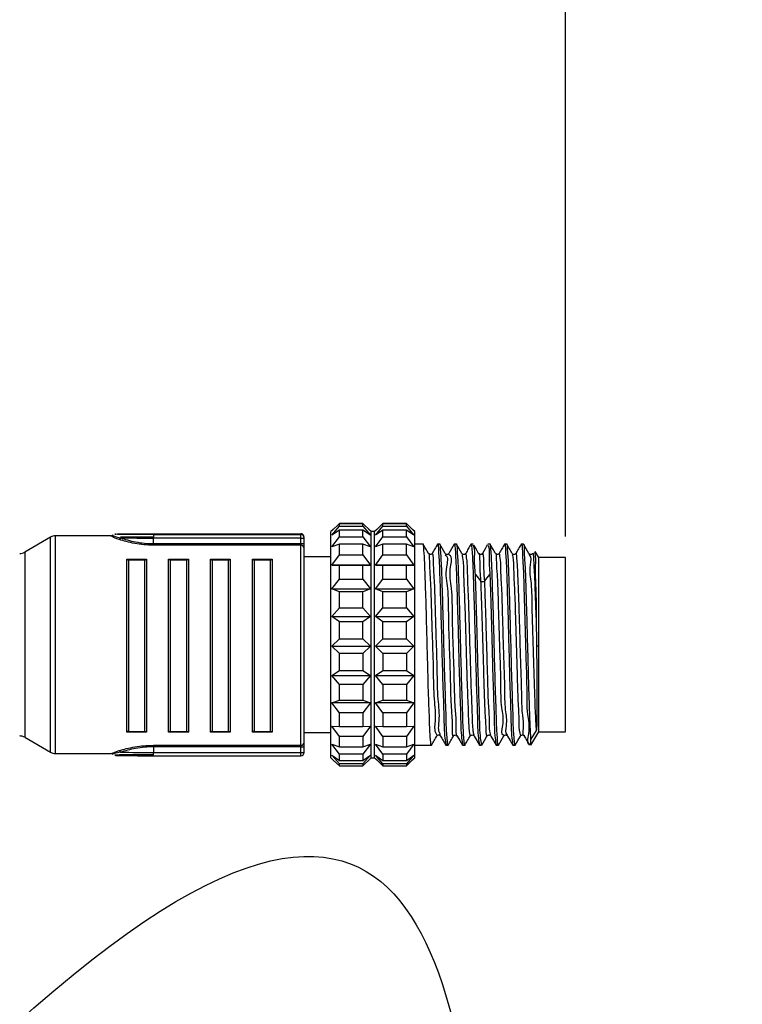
# Model space of a CAD drawing. Header units: millimetres. Extents: x 0 to 432, y 0 to 279.
# Tile 5 of 20: x 313 to 356, y 105 to 163. Entities that reach past the tile are written whole.
import ezdxf

# ---------------------------------------------------------------- set-up
doc = ezdxf.new("R2010")
doc.units = ezdxf.units.MM
doc.layers.add('DIMENSIONS', color=140, linetype='Continuous', lineweight=25)
doc.styles.add('SLDTEXTSTYLE0', font='TXT', dxfattribs={"width": 0.75})
doc.dimstyles.new('SLDDIMSTYLE1', dxfattribs={"dimtxt": 5.5, "dimasz": 5.5, "dimexe": 0, "dimexo": 0.0625, "dimgap": 1.375, "dimtad": 0, "dimtih": 1, "dimtoh": 1, "dimdec": 1, "dimrnd": 1e-09, "dimzin": 12, "dimdsep": 46, "dimtxsty": 'SLDTEXTSTYLE0', "dimsah": 1, "dimcen": 0.09, "dimadec": 0, "dimazin": 3, "dimtfac": 1, "dimtdec": 1, "dimtofl": 0, "dimtmove": 0, "dimatfit": 3, "dimfxl": 0, "dimfrac": 2, "dimtolj": 1, "dimtzin": 12, "dimarcsym": 0})

# ---------------------------------------------------------------- blocks, each defined once
blk = doc.blocks.new('_D_3')
at = {"layer": 'DIMENSIONS'}
for p, q in [((27.01, 143.053), (27.01, 181.127)), ((345.098, 132.453), (345.098, 181.127)), ((266.951, 180.702), (264.201, 175.202)), ((268.326, 177.952), (266.951, 180.702)), ((176.91, 178.762), (175.234, 178.762)), ((175.234, 178.762), (175.234, 170.03)), ((195.198, 178.762), (196.873, 178.762)), ((196.873, 178.762), (196.873, 170.03)), ((27.01, 177.952), (172.442, 177.952)), ((262.826, 177.952), (199.665, 177.952)), ((264.201, 175.202), (262.826, 177.952)), ((345.098, 177.952), (268.326, 177.952)), ((175.234, 170.03), (176.91, 170.03)), ((196.873, 170.03), (195.198, 170.03))]:
    blk.add_line(p, q, dxfattribs=at)
for points in [[(27.01, 177.952), (32.51, 177.106), (32.51, 178.798)], [(345.098, 177.952), (339.598, 178.798), (339.598, 177.106)]]:
    blk.add_solid(points, dxfattribs=at)
at = {"layer": 'DIMENSIONS', "char_height": 5.5, "attachment_point": 1, "style": 'SLDTEXTSTYLE0'}
for s, insert in [('1057.9', (174.878, 186.969)), ('41.65', (176.91, 177.12))]:
    blk.add_mtext(s, dxfattribs=dict(at, insert=insert))

msp = doc.modelspace()

# ---------------------------------------------------------------- linework, layer by layer
for p, q in [((331.236, 132.871), (331.098, 132.733)), ((331.148, 132.782), (331.598, 133.225)), ((331.598, 133.214), (331.148, 132.782)), ((331.148, 132.529), (331.598, 133.067)), ((331.598, 133.225), (332.998, 133.225)), ((331.598, 133.067), (331.598, 133.214)), ((332.998, 133.214), (331.598, 133.214)), ((331.598, 133.067), (332.998, 133.067)), ((332.998, 133.225), (333.448, 132.782)), ((332.998, 133.067), (332.998, 133.214)), ((333.448, 132.782), (332.998, 133.214)), ((332.998, 133.067), (333.448, 132.529)), ((333.498, 132.733), (333.36, 132.871)), ((333.836, 132.871), (333.698, 132.733)), ((333.748, 132.782), (334.198, 133.225)), ((334.198, 133.214), (333.748, 132.782)), ((333.748, 132.529), (334.198, 133.067)), ((334.198, 133.225), (335.598, 133.225)), ((334.198, 133.067), (334.198, 133.214)), ((335.598, 133.214), (334.198, 133.214)), ((334.198, 133.067), (335.598, 133.067)), ((335.598, 133.225), (336.048, 132.782)), ((335.598, 133.067), (335.598, 133.214)), ((336.048, 132.782), (335.598, 133.214)), ((335.598, 133.067), (336.048, 132.529)), ((336.098, 132.733), (335.96, 132.871)), ((314.359, 132.402), (312.817, 131.512)), ((314.359, 125.902), (314.359, 132.402)), ((317.986, 132.483), (314.659, 132.483)), ((314.659, 125.974), (314.659, 132.483)), ((318.105, 132.502), (318.049, 132.516)), ((320.498, 132.611), (329.298, 132.611)), ((320.498, 132.553), (320.498, 132.351)), ((320.498, 132.553), (329.298, 132.553)), ((320.498, 132.017), (320.498, 132.351)), ((329.298, 132.351), (320.498, 132.351)), ((329.298, 132.611), (329.298, 132.553)), ((329.298, 132.351), (329.298, 132.553)), ((329.298, 132.017), (329.298, 132.351)), ((329.498, 132.353), (329.498, 132.411)), ((329.498, 132.02), (329.498, 132.353)), ((331.098, 119.233), (331.098, 132.733)), ((331.598, 132.831), (331.148, 132.529)), ((331.148, 131.829), (331.598, 132.427)), ((331.598, 132.427), (331.598, 132.831)), ((332.998, 132.831), (331.598, 132.831)), ((331.598, 132.427), (332.998, 132.427)), ((332.998, 132.427), (332.998, 132.831)), ((333.448, 132.529), (332.998, 132.831)), ((332.998, 132.427), (333.448, 131.829)), ((333.698, 132.733), (333.498, 132.733)), ((333.498, 119.233), (333.498, 132.733)), ((333.698, 125.983), (333.698, 132.733)), ((334.198, 132.831), (333.748, 132.529)), ((333.748, 131.829), (334.198, 132.427)), ((334.198, 132.427), (334.198, 132.831)), ((335.598, 132.831), (334.198, 132.831)), ((334.198, 132.427), (335.598, 132.427)), ((335.598, 132.427), (335.598, 132.831)), ((336.048, 132.529), (335.598, 132.831)), ((335.598, 132.427), (336.048, 131.829)), ((336.098, 125.983), (336.098, 132.733)), ((320.498, 132.017), (320.498, 131.925)), ((320.498, 132.017), (329.298, 132.017)), ((329.298, 131.925), (320.498, 131.925)), ((329.298, 132.017), (329.298, 131.925)), ((329.298, 119.977), (329.298, 131.925)), ((329.498, 131.742), (329.498, 132.02)), ((329.498, 120.162), (329.498, 131.742)), ((331.598, 131.981), (331.148, 131.829)), ((331.598, 131.348), (331.598, 131.981)), ((332.998, 131.981), (331.598, 131.981)), ((332.998, 131.348), (332.998, 131.981)), ((333.448, 131.829), (332.998, 131.981)), ((334.198, 131.981), (333.748, 131.829)), ((334.198, 131.348), (334.198, 131.981)), ((335.598, 131.981), (334.198, 131.981)), ((335.598, 131.348), (335.598, 131.981)), ((336.048, 131.829), (335.598, 131.981)), ((336.592, 131.983), (336.098, 131.983)), ((337.592, 131.983), (337.458, 131.983)), ((338.592, 131.983), (338.458, 131.983)), ((339.592, 131.983), (339.458, 131.983)), ((340.592, 131.983), (340.458, 131.983)), ((341.592, 131.983), (341.458, 131.983)), ((342.592, 131.983), (342.458, 131.983)), ((312.817, 131.512), (312.817, 120.453)), ((331.098, 131.233), (329.498, 131.233)), ((331.148, 130.731), (331.598, 131.348)), ((331.598, 131.348), (332.998, 131.348)), ((332.998, 131.348), (333.448, 130.731)), ((333.748, 130.731), (334.198, 131.348)), ((334.198, 131.348), (335.598, 131.348)), ((335.598, 131.348), (336.048, 130.731)), ((343.498, 131.183), (343.284, 131.554)), ((345.099, 131.183), (343.498, 131.183)), ((343.498, 125.918), (343.498, 131.183)), ((345.098, 125.918), (345.098, 131.182)), ((318.906, 120.769), (318.906, 131.098)), ((318.906, 131.098), (320.09, 131.098)), ((319.005, 131.054), (318.988, 131.055)), ((318.988, 131.055), (320.008, 131.055)), ((319.005, 131.054), (319.005, 120.808)), ((320.008, 131.055), (319.991, 131.054)), ((319.991, 120.808), (319.991, 131.054)), ((320.09, 131.098), (320.09, 120.769)), ((321.406, 120.769), (321.406, 131.098)), ((321.406, 131.098), (322.59, 131.098)), ((321.505, 131.054), (321.488, 131.055)), ((321.488, 131.055), (322.508, 131.055)), ((321.505, 131.054), (321.505, 120.808)), ((322.508, 131.055), (322.491, 131.054)), ((322.491, 120.808), (322.491, 131.054)), ((322.59, 131.098), (322.59, 120.769)), ((323.906, 120.769), (323.906, 131.098)), ((323.906, 131.098), (325.09, 131.098)), ((324.005, 131.054), (323.988, 131.055)), ((323.988, 131.055), (325.008, 131.055)), ((324.005, 131.054), (324.005, 120.808)), ((325.008, 131.055), (324.991, 131.054)), ((324.991, 120.808), (324.991, 131.054)), ((325.09, 131.098), (325.09, 120.769)), ((326.406, 120.769), (326.406, 131.098)), ((326.406, 131.098), (327.59, 131.098)), ((326.505, 131.054), (326.488, 131.055)), ((326.488, 131.055), (327.508, 131.055)), ((326.505, 131.054), (326.505, 120.808)), ((327.508, 131.055), (327.491, 131.054)), ((327.491, 120.808), (327.491, 131.054)), ((327.59, 131.098), (327.59, 120.769)), ((331.598, 130.723), (331.148, 130.731)), ((331.148, 130.731), (333.448, 130.731)), ((331.598, 129.903), (331.598, 130.723)), ((332.998, 130.723), (331.598, 130.723)), ((333.448, 130.731), (332.998, 130.723)), ((332.998, 129.903), (332.998, 130.723)), ((334.198, 130.723), (333.748, 130.731)), ((333.748, 130.731), (336.048, 130.731)), ((334.198, 129.903), (334.198, 130.723)), ((335.598, 130.723), (334.198, 130.723)), ((336.048, 130.731), (335.598, 130.723)), ((335.598, 129.903), (335.598, 130.723)), ((331.148, 129.309), (331.598, 129.903)), ((331.598, 129.903), (332.998, 129.903)), ((332.998, 129.903), (333.448, 129.309)), ((333.748, 129.309), (334.198, 129.903)), ((334.198, 129.903), (335.598, 129.903)), ((335.598, 129.903), (336.048, 129.309)), ((331.598, 129.141), (331.148, 129.309)), ((331.148, 129.309), (333.448, 129.309)), ((331.598, 128.191), (331.598, 129.141)), ((332.998, 129.141), (331.598, 129.141)), ((333.448, 129.309), (332.998, 129.141)), ((332.998, 128.191), (332.998, 129.141)), ((334.198, 129.141), (333.748, 129.309)), ((333.748, 129.309), (336.048, 129.309)), ((334.198, 128.191), (334.198, 129.141)), ((335.598, 129.141), (334.198, 129.141)), ((336.048, 129.309), (335.598, 129.141)), ((335.598, 128.191), (335.598, 129.141)), ((331.148, 127.66), (331.598, 128.191)), ((331.598, 128.191), (332.998, 128.191)), ((332.998, 128.191), (333.448, 127.66)), ((333.748, 127.66), (334.198, 128.191)), ((334.198, 128.191), (335.598, 128.191)), ((335.598, 128.191), (336.048, 127.66)), ((331.598, 127.345), (331.148, 127.66)), ((331.148, 127.66), (333.448, 127.66)), ((333.448, 127.66), (332.998, 127.345)), ((334.198, 127.345), (333.748, 127.66)), ((333.748, 127.66), (336.048, 127.66)), ((336.048, 127.66), (335.598, 127.345)), ((343.348, 127.609), (343.368, 125.915)), ((331.598, 126.329), (331.598, 127.345)), ((332.998, 127.345), (331.598, 127.345)), ((332.998, 126.329), (332.998, 127.345)), ((334.198, 126.329), (334.198, 127.345)), ((335.598, 127.345), (334.198, 127.345)), ((335.598, 126.329), (335.598, 127.345)), ((314.359, 119.563), (314.359, 125.902)), ((314.659, 119.483), (314.659, 125.974)), ((331.148, 125.898), (331.598, 126.329)), ((331.598, 125.455), (331.148, 125.898)), ((331.148, 125.898), (333.448, 125.898)), ((331.598, 126.329), (332.998, 126.329)), ((332.998, 126.329), (333.448, 125.898)), ((333.448, 125.898), (332.998, 125.455)), ((333.698, 119.233), (333.698, 125.983)), ((333.748, 125.898), (334.198, 126.329)), ((334.198, 125.455), (333.748, 125.898)), ((333.748, 125.898), (336.048, 125.898)), ((334.198, 126.329), (335.598, 126.329)), ((335.598, 126.329), (336.048, 125.898)), ((336.048, 125.898), (335.598, 125.455)), ((336.098, 119.233), (336.098, 125.983)), ((343.368, 125.915), (343.498, 125.918)), ((343.498, 120.783), (343.498, 125.918)), ((345.098, 120.795), (345.098, 125.918)), ((331.598, 124.443), (331.598, 125.455)), ((332.998, 125.455), (331.598, 125.455)), ((332.998, 125.455), (332.998, 124.443)), ((334.198, 125.455), (334.198, 124.443)), ((335.598, 125.455), (334.198, 125.455)), ((335.598, 125.455), (335.598, 124.443)), ((331.148, 124.141), (331.598, 124.443)), ((331.598, 123.602), (331.148, 124.141)), ((331.148, 124.141), (333.448, 124.141)), ((331.598, 124.443), (332.998, 124.443)), ((332.998, 124.443), (333.448, 124.141)), ((333.448, 124.141), (332.998, 123.602)), ((333.748, 124.141), (334.198, 124.443)), ((334.198, 123.602), (333.748, 124.141)), ((333.748, 124.141), (336.048, 124.141)), ((334.198, 124.443), (335.598, 124.443)), ((335.598, 124.443), (336.048, 124.141)), ((336.048, 124.141), (335.598, 123.602)), ((331.598, 122.662), (331.598, 123.602)), ((332.998, 123.602), (331.598, 123.602)), ((332.998, 123.602), (332.998, 122.662)), ((334.198, 123.602), (334.198, 122.662)), ((335.598, 123.602), (334.198, 123.602)), ((335.598, 123.602), (335.598, 122.662)), ((331.148, 122.509), (331.598, 122.662)), ((331.598, 121.911), (331.148, 122.509)), ((333.448, 122.509), (331.148, 122.509)), ((331.598, 122.662), (332.998, 122.662)), ((332.998, 122.662), (333.448, 122.509)), ((333.448, 122.509), (332.998, 121.911)), ((333.748, 122.509), (334.198, 122.662)), ((334.198, 121.911), (333.748, 122.509)), ((336.048, 122.509), (333.748, 122.509)), ((334.198, 122.662), (335.598, 122.662)), ((335.598, 122.662), (336.048, 122.509)), ((336.048, 122.509), (335.598, 121.911)), ((331.598, 121.107), (331.598, 121.911)), ((332.998, 121.911), (331.598, 121.911)), ((332.998, 121.911), (332.998, 121.107)), ((334.198, 121.911), (334.198, 121.107)), ((335.598, 121.911), (334.198, 121.911)), ((335.598, 121.911), (335.598, 121.107)), ((331.148, 121.115), (331.598, 121.107)), ((331.598, 120.497), (331.148, 121.115)), ((331.598, 121.107), (332.998, 121.107)), ((333.448, 121.115), (332.998, 120.497)), ((332.998, 121.107), (333.448, 121.115)), ((333.748, 121.115), (334.198, 121.107)), ((334.198, 120.497), (333.748, 121.115)), ((334.198, 121.107), (335.598, 121.107)), ((336.048, 121.115), (335.598, 120.497)), ((335.598, 121.107), (336.048, 121.115)), ((320.09, 120.769), (318.906, 120.769)), ((318.988, 120.809), (319.005, 120.808)), ((319.991, 120.808), (320.008, 120.809)), ((322.59, 120.769), (321.406, 120.769)), ((321.488, 120.809), (321.505, 120.808)), ((322.491, 120.808), (322.508, 120.809)), ((325.09, 120.769), (323.906, 120.769)), ((323.988, 120.809), (324.005, 120.808)), ((324.991, 120.808), (325.008, 120.809)), ((327.59, 120.769), (326.406, 120.769)), ((326.488, 120.809), (326.505, 120.808)), ((327.491, 120.808), (327.508, 120.809)), ((329.498, 120.733), (331.098, 120.733)), ((343.348, 120.853), (343.036, 120.346)), ((343.036, 119.983), (343.498, 120.783)), ((343.498, 120.783), (345.099, 120.783)), ((312.817, 120.453), (314.359, 119.563)), ((320.498, 119.977), (329.298, 119.977)), ((320.498, 119.886), (320.498, 119.977)), ((329.298, 119.977), (329.298, 119.886)), ((329.498, 119.888), (329.498, 120.162)), ((331.148, 120.052), (331.598, 119.884)), ((331.598, 119.457), (331.148, 120.052)), ((331.598, 119.884), (331.598, 120.497)), ((332.998, 120.497), (331.598, 120.497)), ((332.998, 120.497), (332.998, 119.884)), ((333.448, 120.052), (332.998, 119.457)), ((332.998, 119.884), (333.448, 120.052)), ((333.748, 120.052), (334.198, 119.884)), ((334.198, 119.457), (333.748, 120.052)), ((334.198, 120.497), (334.198, 119.884)), ((335.598, 120.497), (334.198, 120.497)), ((335.598, 120.497), (335.598, 119.884)), ((336.048, 120.052), (335.598, 119.457)), ((335.598, 119.884), (336.048, 120.052)), ((336.098, 119.983), (337.092, 119.983)), ((337.958, 119.983), (338.092, 119.983)), ((338.958, 119.983), (339.092, 119.983)), ((339.958, 119.983), (340.092, 119.983)), ((340.958, 119.983), (341.092, 119.983)), ((341.958, 119.983), (342.092, 119.983)), ((343.036, 119.983), (343.036, 120.346)), ((314.659, 119.483), (317.985, 119.483)), ((317.985, 119.488), (318.096, 119.533)), ((318.096, 119.533), (318.458, 119.66)), ((318.537, 119.564), (318.184, 119.482)), ((329.298, 119.886), (320.498, 119.886)), ((320.498, 119.886), (320.498, 119.552)), ((320.498, 119.552), (329.298, 119.552)), ((320.498, 119.355), (320.498, 119.552)), ((320.498, 119.355), (329.298, 119.355)), ((329.298, 119.552), (329.298, 119.886)), ((329.298, 119.411), (329.298, 119.552)), ((329.298, 119.355), (329.298, 119.411)), ((329.498, 119.554), (329.498, 119.888)), ((331.148, 119.393), (331.598, 119.077)), ((331.598, 118.862), (331.148, 119.393)), ((331.598, 119.884), (332.998, 119.884)), ((331.598, 119.077), (331.598, 119.457)), ((332.998, 119.457), (331.598, 119.457)), ((332.998, 119.457), (332.998, 119.077)), ((333.448, 119.393), (332.998, 118.862)), ((332.998, 119.077), (333.448, 119.393)), ((333.748, 119.393), (334.198, 119.077)), ((334.198, 118.862), (333.748, 119.393)), ((334.198, 119.884), (335.598, 119.884)), ((334.198, 119.457), (334.198, 119.077)), ((335.598, 119.457), (334.198, 119.457)), ((335.598, 119.457), (335.598, 119.077)), ((336.048, 119.393), (335.598, 118.862)), ((335.598, 119.077), (336.048, 119.393)), ((331.098, 119.233), (331.236, 119.095)), ((331.237, 119.096), (331.598, 118.741)), ((331.598, 119.077), (332.998, 119.077)), ((331.598, 118.741), (331.598, 118.862)), ((332.998, 118.862), (331.598, 118.862)), ((332.998, 118.741), (333.448, 119.183)), ((332.998, 118.862), (332.998, 118.741)), ((333.36, 119.095), (333.498, 119.233)), ((333.498, 119.233), (333.698, 119.233)), ((333.698, 119.233), (333.836, 119.095)), ((333.748, 119.183), (334.198, 118.741)), ((334.198, 119.077), (335.598, 119.077)), ((334.198, 118.862), (334.198, 118.741)), ((335.598, 118.862), (334.198, 118.862)), ((335.598, 118.741), (336.048, 119.183)), ((335.598, 118.862), (335.598, 118.741)), ((335.96, 119.095), (336.098, 119.233)), ((331.598, 118.741), (332.998, 118.741)), ((334.198, 118.741), (335.598, 118.741))]:
    msp.add_line(p, q)
at = {"flags": 128}
for points in [[(337.912, 131.436), (337.754, 131.708), (337.597, 131.98)], [(338.453, 131.98), (338.295, 131.708), (338.138, 131.436)], [(338.912, 131.436), (338.754, 131.708), (338.597, 131.98)], [(339.912, 131.436), (339.754, 131.708), (339.623, 131.935)], [(340.429, 131.939), (340.295, 131.708), (340.138, 131.436)], [(342.911, 131.438), (342.753, 131.71), (342.596, 131.982)], [(339.719, 130.172), (339.875, 129.983), (340.031, 129.795)], [(340.273, 129.795), (340.429, 129.983), (340.585, 130.172)], [(338.638, 120.529), (338.795, 120.257), (338.953, 119.985)], [(339.638, 120.53), (339.795, 120.258), (339.953, 119.986)], [(340.096, 119.984), (340.253, 120.256), (340.41, 120.528)], [(340.637, 120.531), (340.794, 120.259), (340.952, 119.987)], [(341.098, 119.988), (341.255, 120.26), (341.413, 120.532)], [(341.639, 120.529), (341.796, 120.257), (341.953, 119.985)], [(342.097, 119.986), (342.254, 120.258), (342.411, 120.53)]]:
    msp.add_lwpolyline(points, dxfattribs=at)
for centre, radius, start, end in [((314.659, 131.883), 0.6, 89.9975, 120.00344), ((320.34, -3.231), 135.644, 89.93322, 90.76163), ((320.34, 267.993), 135.643, 269.23836, 270.06679), ((329.298, 132.411), 0.2, 0.01169, 90.00231), ((329.298, 132.353), 0.2, 0.01168, 90.00233), ((329.307, 144.308), 11.957, 269.95831, 270.63606), ((329.448, 133.046), 0.694, 269.31187, 274.15104), ((329.348, 136.014), 3.997, 269.28327, 272.15155), ((329.306, 131.733), 0.192, 2.69373, 92.45294), ((312.517, 132.032), 0.6, 270.32314, 299.99938), ((312.517, 119.934), 0.6, 60.00042, 89.67681), ((329.305, 120.17), 0.193, 267.82743, 357.63882), ((314.659, 120.083), 0.6, 239.99672, 270.0025), ((320.34, 255.195), 135.643, 269.23836, 270.06679), ((329.348, 123.884), 3.999, 269.28385, 272.15071), ((329.348, 123.546), 3.995, 269.28253, 272.15203), ((329.298, 119.555), 0.2, 269.99745, 359.98841)]:
    msp.add_arc(centre, radius, start, end)
for points, knots in [([(318.458, 132.265), (318.376, 132.285), (318.263, 132.312), (317.931, 132.501), (317.982, 132.479), (317.986, 132.478)], [0, 0, 0, 0, 0.718652, 0.978043, 1, 1, 1, 1]), ([(318.049, 132.516), (318.094, 132.497), (318.251, 132.431), (318.418, 132.391), (318.537, 132.363)], [0, 0, 0, 0, 0.283686, 1, 1, 1, 1]), ([(320.498, 132.553), (320.216, 132.554), (319.796, 132.554), (319.251, 132.558), (318.899, 132.561), (318.588, 132.566), (318.411, 132.569), (318.107, 132.582), (318.411, 132.596), (318.588, 132.598), (318.899, 132.603), (319.251, 132.607), (319.796, 132.61), (320.216, 132.611), (320.498, 132.611)], [0, 0, 0, 0, 0.184009, 0.274552, 0.353489, 0.417959, 0.464817, 0.5, 0.535183, 0.582106, 0.646511, 0.725539, 0.815991, 1, 1, 1, 1]), ([(318.537, 132.363), (318.535, 132.352), (318.53, 132.329), (318.512, 132.299), (318.488, 132.275), (318.468, 132.268), (318.458, 132.265)], [0, 0, 0, 0, 0.257228, 0.528237, 0.782383, 1, 1, 1, 1]), ([(318.537, 132.363), (318.673, 132.318), (318.969, 132.222), (319.449, 132.111), (319.967, 132.033), (320.323, 132.022), (320.498, 132.017)], [0, 0, 0, 0, 0.215127, 0.465865, 0.738125, 1, 1, 1, 1]), ([(320.498, 131.925), (320.309, 131.93), (319.938, 131.939), (319.398, 132.019), (318.906, 132.126), (318.599, 132.222), (318.458, 132.265)], [0, 0, 0, 0, 0.27289, 0.536546, 0.78681, 1, 1, 1, 1]), ([(337.099, 120.022), (337.097, 120.007), (337.08, 119.874), (336.992, 120.778), (336.993, 121.28), (336.92, 122.937), (336.884, 124.411), (336.843, 125.918), (336.803, 127.431), (336.764, 128.923), (336.7, 130.628), (336.685, 131.111), (336.613, 132.102), (336.592, 131.976), (336.592, 131.973)], [0, 0, 0, 0, 0.003231, 0.029972, 0.109599, 0.233346, 0.387289, 0.495008, 0.605247, 0.760489, 0.886508, 0.969122, 0.999195, 1, 1, 1, 1]), ([(336.911, 131.436), (336.859, 131.527), (336.754, 131.708), (336.649, 131.889), (336.597, 131.98)], [0, 0, 0, 0, 0.500003, 1, 1, 1, 1]), ([(337.453, 131.98), (337.4, 131.889), (337.295, 131.708), (337.19, 131.526), (337.138, 131.436)], [0, 0, 0, 0, 0.499997, 1, 1, 1, 1]), ([(337.458, 131.969), (337.459, 131.973), (337.483, 132.144), (337.566, 130.815), (337.583, 130.183), (337.656, 128.019), (337.691, 126.648), (337.71, 125.908)], [0, 0, 0, 0, 0.002236, 0.082532, 0.300128, 0.622272, 1, 1, 1, 1]), ([(337.844, 125.908), (337.825, 126.648), (337.79, 128.019), (337.717, 130.183), (337.7, 130.815), (337.617, 132.144), (337.593, 131.973), (337.592, 131.969)], [0, 0, 0, 0, 0.377728, 0.699872, 0.917468, 0.997764, 1, 1, 1, 1]), ([(338.458, 131.969), (338.459, 131.973), (338.483, 132.144), (338.566, 130.815), (338.583, 130.183), (338.656, 128.019), (338.691, 126.648), (338.71, 125.908)], [0, 0, 0, 0, 0.002236, 0.082532, 0.300128, 0.622272, 1, 1, 1, 1]), ([(338.844, 125.908), (338.825, 126.648), (338.79, 128.019), (338.717, 130.183), (338.7, 130.815), (338.617, 132.144), (338.593, 131.973), (338.592, 131.969)], [0, 0, 0, 0, 0.377728, 0.699872, 0.917468, 0.997764, 1, 1, 1, 1]), ([(339.453, 131.98), (339.4, 131.889), (339.296, 131.708), (339.191, 131.527), (339.138, 131.436)], [0, 0, 0, 0, 0.499997, 1, 1, 1, 1]), ([(339.458, 131.969), (339.459, 131.973), (339.483, 132.144), (339.566, 130.815), (339.584, 130.183), (339.656, 128.019), (339.691, 126.648), (339.71, 125.908)], [0, 0, 0, 0, 0.002236, 0.082531, 0.300127, 0.622272, 1, 1, 1, 1]), ([(339.719, 130.172), (339.69, 130.523), (339.644, 131.078), (339.701, 131.691), (339.603, 131.904), (339.592, 131.929)], [0, 0, 0, 0, 0.604127, 0.952545, 1, 1, 1, 1]), ([(340.458, 131.929), (340.47, 131.904), (340.567, 131.691), (340.51, 131.078), (340.556, 130.523), (340.585, 130.172)], [0, 0, 0, 0, 0.047443, 0.395867, 1, 1, 1, 1]), ([(340.844, 125.908), (340.825, 126.648), (340.79, 128.019), (340.717, 130.183), (340.7, 130.815), (340.617, 132.144), (340.593, 131.973), (340.592, 131.969)], [0, 0, 0, 0, 0.377728, 0.699873, 0.917469, 0.997764, 1, 1, 1, 1]), ([(340.912, 131.436), (340.859, 131.527), (340.754, 131.708), (340.65, 131.889), (340.597, 131.98)], [0, 0, 0, 0, 0.500003, 1, 1, 1, 1]), ([(341.452, 131.979), (341.4, 131.889), (341.295, 131.707), (341.19, 131.526), (341.138, 131.435)], [0, 0, 0, 0, 0.499998, 1, 1, 1, 1]), ([(341.458, 131.969), (341.459, 131.973), (341.483, 132.144), (341.566, 130.815), (341.583, 130.183), (341.656, 128.019), (341.691, 126.648), (341.71, 125.908)], [0, 0, 0, 0, 0.002236, 0.082532, 0.300128, 0.622272, 1, 1, 1, 1]), ([(341.844, 125.908), (341.825, 126.648), (341.79, 128.019), (341.717, 130.183), (341.7, 130.815), (341.617, 132.144), (341.593, 131.973), (341.592, 131.969)], [0, 0, 0, 0, 0.377728, 0.699873, 0.917469, 0.997764, 1, 1, 1, 1]), ([(341.912, 131.434), (341.86, 131.525), (341.755, 131.706), (341.65, 131.888), (341.598, 131.978)], [0, 0, 0, 0, 0.499998, 1, 1, 1, 1]), ([(342.453, 131.981), (342.401, 131.891), (342.296, 131.709), (342.191, 131.528), (342.139, 131.437)], [0, 0, 0, 0, 0.499992, 1, 1, 1, 1]), ([(342.458, 131.933), (342.461, 131.947), (342.504, 132.114), (342.529, 131.057), (342.584, 130.514), (342.626, 128.867), (342.679, 127.202), (342.718, 125.297), (342.799, 123.55), (342.753, 121.873), (343.016, 121.058), (342.738, 120.011), (342.949, 120.06), (342.958, 120.062)], [0, 0, 0, 0, 0.003232, 0.039797, 0.124556, 0.248782, 0.399537, 0.561102, 0.716622, 0.84988, 0.946987, 0.997878, 1, 1, 1, 1]), ([(343.036, 120.346), (343.021, 120.599), (342.983, 121.224), (342.946, 122.314), (342.904, 123.673), (342.863, 125.204), (342.82, 126.785), (342.78, 128.331), (342.734, 129.629), (342.707, 130.867), (342.642, 131.285), (342.645, 132.073), (342.596, 131.949), (342.592, 131.939)], [0, 0, 0, 0, 0.065188, 0.161079, 0.280652, 0.415134, 0.554653, 0.688964, 0.80821, 0.903639, 0.968266, 0.997447, 1, 1, 1, 1]), ([(336.912, 131.415), (336.913, 131.419), (336.959, 131.584), (336.978, 130.41), (337.043, 129.853), (337.088, 128.098), (337.14, 126.384), (337.208, 124.524), (337.212, 122.852), (337.382, 121.627), (337.234, 120.838), (337.397, 120.613), (337.412, 120.592)], [0, 0, 0, 0, 0.001224, 0.045818, 0.147443, 0.293511, 0.465755, 0.64261, 0.801934, 0.923788, 0.992974, 1, 1, 1, 1]), ([(337.138, 131.436), (337.124, 131.419), (337.095, 131.385), (337.027, 131.366), (336.956, 131.382), (336.926, 131.418), (336.912, 131.436)], [0, 0, 0, 0, 0.238355, 0.49177, 0.746977, 1, 1, 1, 1]), ([(337.638, 120.615), (337.629, 120.629), (337.474, 120.847), (337.629, 121.629), (337.453, 122.851), (337.451, 124.525), (337.382, 126.382), (337.332, 128.105), (337.284, 129.833), (337.224, 130.448), (337.197, 131.589), (337.145, 131.385), (337.138, 131.358)], [0, 0, 0, 0, 0.004415, 0.073404, 0.194911, 0.353783, 0.530135, 0.701889, 0.847542, 0.948878, 0.993345, 1, 1, 1, 1]), ([(338.138, 131.436), (338.124, 131.419), (338.094, 131.384), (338.025, 131.367), (337.956, 131.384), (337.926, 131.419), (337.912, 131.436)], [0, 0, 0, 0, 0.246318, 0.5001, 0.753673, 1, 1, 1, 1]), ([(337.912, 131.353), (337.919, 131.348), (338.13, 131.218), (337.866, 130.349), (338.118, 129.24), (338.087, 127.552), (338.166, 125.712), (338.217, 123.975), (338.254, 122.221), (338.338, 121.584), (338.332, 120.378), (338.403, 120.589), (338.411, 120.613)], [0, 0, 0, 0, 0.002529, 0.067636, 0.186105, 0.34317, 0.519178, 0.692089, 0.840257, 0.945147, 0.993744, 1, 1, 1, 1]), ([(338.638, 120.569), (338.636, 120.562), (338.571, 120.382), (338.585, 121.612), (338.495, 122.207), (338.46, 123.98), (338.408, 125.711), (338.33, 127.553), (338.359, 129.239), (338.112, 130.351), (338.371, 131.223), (338.152, 131.355), (338.138, 131.363)], [0, 0, 0, 0, 0.001991, 0.05071, 0.155865, 0.304406, 0.477753, 0.654204, 0.811666, 0.930433, 0.995703, 1, 1, 1, 1]), ([(338.911, 131.374), (338.927, 131.305), (339.009, 130.935), (339.002, 130.064), (339.082, 128.672), (339.123, 126.944), (339.183, 125.067), (339.223, 123.411), (339.305, 121.776), (339.293, 121.301), (339.395, 120.424), (339.41, 120.541), (339.411, 120.55)], [0, 0, 0, 0, 0.019436, 0.104238, 0.238013, 0.404045, 0.581553, 0.748311, 0.883445, 0.970068, 0.997629, 1, 1, 1, 1]), ([(339.138, 131.436), (339.124, 131.419), (339.094, 131.384), (339.025, 131.367), (338.956, 131.384), (338.926, 131.419), (338.912, 131.436)], [0, 0, 0, 0, 0.246379, 0.499953, 0.753568, 1, 1, 1, 1]), ([(339.638, 120.586), (339.622, 120.663), (339.543, 121.05), (339.544, 121.94), (339.467, 123.347), (339.425, 125.082), (339.365, 126.96), (339.327, 128.604), (339.239, 130.236), (339.261, 130.679), (339.152, 131.531), (339.139, 131.431), (339.139, 131.427)], [0, 0, 0, 0, 0.0218672, 0.1085668, 0.2438181, 0.4107213, 0.5883844, 0.7545622, 0.8884532, 0.9733295, 0.9988908, 1, 1, 1, 1]), ([(339.912, 131.405), (339.914, 131.411), (339.968, 131.585), (339.973, 130.393), (340.007, 130.039), (340.031, 129.795)], [0, 0, 0, 0, 0.0110371, 0.3186794, 1, 1, 1, 1]), ([(340.138, 131.436), (340.124, 131.419), (340.094, 131.384), (340.025, 131.367), (339.956, 131.384), (339.926, 131.419), (339.912, 131.436)], [0, 0, 0, 0, 0.245214, 0.498619, 0.752436, 1, 1, 1, 1]), ([(340.273, 129.795), (340.251, 130.052), (340.219, 130.424), (340.207, 131.589), (340.146, 131.381), (340.138, 131.355)], [0, 0, 0, 0, 0.660293, 0.958445, 1, 1, 1, 1]), ([(340.912, 131.435), (340.912, 131.435), (340.957, 131.554), (340.964, 130.607), (341.033, 130.153), (341.068, 128.645), (341.124, 127.136), (341.163, 125.396), (341.241, 123.795), (341.205, 122.269), (341.446, 121.496), (341.198, 120.562), (341.401, 120.594), (341.413, 120.596)], [0, 0, 0, 0, 0.000031, 0.034903, 0.118587, 0.242445, 0.393492, 0.555867, 0.712515, 0.846982, 0.94516, 0.996811, 1, 1, 1, 1]), ([(341.139, 131.437), (341.124, 131.42), (341.095, 131.384), (341.026, 131.367), (340.956, 131.384), (340.926, 131.419), (340.912, 131.436)], [0, 0, 0, 0, 0.245908, 0.499556, 0.753409, 1, 1, 1, 1]), ([(341.639, 120.589), (341.632, 120.595), (341.484, 120.708), (341.65, 121.329), (341.473, 122.186), (341.486, 123.495), (341.42, 124.987), (341.382, 126.575), (341.328, 128.136), (341.302, 129.407), (341.212, 130.619), (341.254, 130.922), (341.146, 131.492), (341.138, 131.435), (341.138, 131.435)], [0, 0, 0, 0, 0.002391, 0.050852, 0.13958, 0.260622, 0.403055, 0.554013, 0.699859, 0.827416, 0.92517, 0.98433, 0.999963, 1, 1, 1, 1]), ([(342.139, 131.437), (342.124, 131.42), (342.095, 131.384), (342.026, 131.367), (341.956, 131.384), (341.926, 131.419), (341.912, 131.436)], [0, 0, 0, 0, 0.246016, 0.499567, 0.753521, 1, 1, 1, 1]), ([(341.912, 131.374), (341.925, 131.325), (342.003, 131.03), (341.989, 130.306), (342.067, 129.121), (342.104, 127.599), (342.155, 125.91), (342.209, 124.229), (342.241, 122.728), (342.329, 121.582), (342.298, 120.875), (342.394, 120.597), (342.412, 120.547)], [0, 0, 0, 0, 0.013935, 0.084296, 0.198043, 0.343267, 0.504722, 0.66545, 0.808568, 0.919052, 0.985344, 1, 1, 1, 1]), ([(342.638, 120.573), (342.635, 120.569), (342.532, 120.45), (342.631, 121.38), (342.491, 121.893), (342.491, 123.271), (342.43, 124.685), (342.389, 126.282), (342.34, 127.856), (342.301, 129.185), (342.241, 130.442), (342.231, 130.84), (342.161, 131.53), (342.142, 131.419), (342.139, 131.405)], [0, 0, 0, 0, 0.00151, 0.041607, 0.12275, 0.237698, 0.376083, 0.525408, 0.672181, 0.803143, 0.906467, 0.972847, 0.996502, 1, 1, 1, 1]), ([(342.91, 131.366), (342.918, 131.36), (343.087, 131.228), (342.891, 130.516), (343.092, 129.535), (343.075, 128.06), (343.146, 126.414), (343.189, 124.708), (343.241, 123.14), (343.283, 121.87), (343.329, 121.142), (343.348, 120.853)], [0, 0, 0, 0, 0.002783, 0.060535, 0.165691, 0.307274, 0.470426, 0.638011, 0.792426, 0.917457, 1, 1, 1, 1]), ([(343.139, 131.437), (343.124, 131.42), (343.095, 131.384), (343.026, 131.367), (342.956, 131.384), (342.926, 131.419), (342.912, 131.436)], [0, 0, 0, 0, 0.245999, 0.499628, 0.75349, 1, 1, 1, 1]), ([(343.348, 127.609), (343.332, 128.086), (343.304, 128.95), (343.263, 130.265), (343.214, 130.722), (343.188, 131.547), (343.146, 131.403), (343.14, 131.385)], [0, 0, 0, 0, 0.380552, 0.688873, 0.897163, 0.986985, 1, 1, 1, 1]), ([(343.247, 131.533), (343.253, 131.511), (343.325, 131.237), (343.261, 130.493), (343.338, 129.214), (343.344, 128.187), (343.348, 127.609)], [0, 0, 0, 0, 0.01709, 0.216211, 0.558681, 1, 1, 1, 1]), ([(318.906, 131.098), (318.923, 131.084), (318.947, 131.064), (318.978, 131.057), (318.988, 131.055)], [0, 0, 0, 0, 0.6670831, 1, 1, 1, 1]), ([(319.991, 131.054), (319.98, 131.053), (319.948, 131.051), (319.9, 131.05), (319.843, 131.049), (319.789, 131.048), (319.73, 131.047), (319.651, 131.047), (319.571, 131.046), (319.491, 131.046), (319.414, 131.046), (319.336, 131.047), (319.26, 131.047), (319.198, 131.048), (319.139, 131.049), (319.084, 131.05), (319.04, 131.051), (319.014, 131.053), (319.005, 131.054)], [0, 0, 0, 0, 0.032769, 0.098554, 0.146125, 0.205779, 0.261984, 0.327435, 0.445157, 0.506617, 0.56995, 0.679212, 0.743816, 0.802077, 0.868138, 0.92091, 0.971768, 1, 1, 1, 1]), ([(320.008, 131.055), (320.018, 131.057), (320.049, 131.064), (320.073, 131.084), (320.09, 131.098)], [0, 0, 0, 0, 0.333094, 1, 1, 1, 1]), ([(321.406, 131.098), (321.423, 131.084), (321.447, 131.064), (321.478, 131.057), (321.488, 131.055)], [0, 0, 0, 0, 0.6670831, 1, 1, 1, 1]), ([(322.491, 131.054), (322.48, 131.053), (322.448, 131.051), (322.4, 131.05), (322.343, 131.049), (322.289, 131.048), (322.23, 131.047), (322.151, 131.047), (322.071, 131.046), (321.991, 131.046), (321.914, 131.046), (321.836, 131.047), (321.76, 131.047), (321.698, 131.048), (321.639, 131.049), (321.584, 131.05), (321.54, 131.051), (321.514, 131.053), (321.505, 131.054)], [0, 0, 0, 0, 0.032771, 0.09856, 0.146134, 0.205791, 0.262, 0.327454, 0.445184, 0.506647, 0.569984, 0.679253, 0.743861, 0.802125, 0.868191, 0.920966, 0.971827, 1, 1, 1, 1]), ([(322.508, 131.055), (322.518, 131.057), (322.549, 131.064), (322.573, 131.084), (322.59, 131.098)], [0, 0, 0, 0, 0.333094, 1, 1, 1, 1]), ([(323.906, 131.098), (323.923, 131.084), (323.947, 131.064), (323.978, 131.057), (323.988, 131.055)], [0, 0, 0, 0, 0.6670831, 1, 1, 1, 1]), ([(324.991, 131.054), (324.98, 131.053), (324.948, 131.051), (324.9, 131.05), (324.843, 131.049), (324.789, 131.048), (324.73, 131.047), (324.651, 131.047), (324.571, 131.046), (324.491, 131.046), (324.414, 131.046), (324.336, 131.047), (324.26, 131.047), (324.198, 131.048), (324.139, 131.049), (324.084, 131.05), (324.04, 131.051), (324.014, 131.053), (324.005, 131.054)], [0, 0, 0, 0, 0.032771, 0.09856, 0.146134, 0.205791, 0.262, 0.327454, 0.445184, 0.506647, 0.569984, 0.679253, 0.743861, 0.802065, 0.868191, 0.920966, 0.971827, 1, 1, 1, 1]), ([(325.008, 131.055), (325.018, 131.057), (325.049, 131.064), (325.073, 131.084), (325.09, 131.098)], [0, 0, 0, 0, 0.333094, 1, 1, 1, 1]), ([(326.406, 131.098), (326.423, 131.084), (326.447, 131.064), (326.478, 131.057), (326.488, 131.055)], [0, 0, 0, 0, 0.6670831, 1, 1, 1, 1]), ([(327.491, 131.054), (327.48, 131.053), (327.448, 131.051), (327.4, 131.05), (327.343, 131.049), (327.289, 131.048), (327.23, 131.047), (327.151, 131.047), (327.071, 131.046), (326.991, 131.046), (326.914, 131.046), (326.836, 131.047), (326.76, 131.047), (326.698, 131.048), (326.639, 131.049), (326.584, 131.05), (326.54, 131.051), (326.514, 131.053), (326.505, 131.054)], [0, 0, 0, 0, 0.032771, 0.09856, 0.146134, 0.205791, 0.262, 0.327454, 0.445184, 0.506647, 0.569984, 0.679253, 0.743861, 0.802065, 0.868191, 0.920966, 0.971827, 1, 1, 1, 1]), ([(327.508, 131.055), (327.518, 131.057), (327.549, 131.064), (327.573, 131.084), (327.59, 131.098)], [0, 0, 0, 0, 0.333094, 1, 1, 1, 1]), ([(339.844, 125.908), (339.834, 126.298), (339.813, 127.066), (339.782, 128.181), (339.752, 129.212), (339.73, 129.866), (339.719, 130.172)], [0, 0, 0, 0, 0.274793, 0.53971, 0.784578, 1, 1, 1, 1]), ([(340.585, 130.172), (340.596, 129.866), (340.618, 129.212), (340.649, 128.181), (340.679, 127.066), (340.7, 126.298), (340.71, 125.908)], [0, 0, 0, 0, 0.215422, 0.460291, 0.725207, 1, 1, 1, 1]), ([(340.031, 129.795), (340.038, 129.788), (340.053, 129.773), (340.083, 129.758), (340.116, 129.748), (340.152, 129.745), (340.188, 129.748), (340.221, 129.758), (340.251, 129.773), (340.266, 129.788), (340.273, 129.795)], [0, 0, 0, 0, 0.112049, 0.234902, 0.365626, 0.49989, 0.634375, 0.765099, 0.887952, 1, 1, 1, 1]), ([(340.031, 129.795), (340.048, 129.311), (340.087, 128.26), (340.135, 126.626), (340.184, 124.899), (340.234, 123.37), (340.278, 121.875), (340.331, 121.354), (340.359, 120.401), (340.404, 120.569), (340.41, 120.591)], [0, 0, 0, 0, 0.155633, 0.337859, 0.52754, 0.704751, 0.850883, 0.950614, 0.993632, 1, 1, 1, 1]), ([(340.637, 120.591), (340.628, 120.616), (340.544, 120.833), (340.583, 121.428), (340.493, 122.422), (340.467, 123.754), (340.415, 125.282), (340.371, 126.874), (340.326, 128.386), (340.29, 129.35), (340.273, 129.795)], [0, 0, 0, 0, 0.008778, 0.075319, 0.187946, 0.336533, 0.507668, 0.685889, 0.855095, 1, 1, 1, 1]), ([(337.71, 125.908), (337.728, 125.144), (337.762, 123.737), (337.84, 121.907), (337.847, 120.694), (337.936, 120.135), (337.958, 119.997)], [0, 0, 0, 0, 0.387088, 0.713361, 0.929234, 1, 1, 1, 1]), ([(338.099, 120.025), (338.097, 120.01), (338.078, 119.838), (337.976, 121.054), (337.977, 121.697), (337.895, 123.811), (337.862, 125.17), (337.844, 125.908)], [0, 0, 0, 0, 0.007101, 0.079485, 0.293333, 0.616544, 1, 1, 1, 1]), ([(338.71, 125.908), (338.728, 125.144), (338.762, 123.737), (338.84, 121.907), (338.847, 120.694), (338.936, 120.135), (338.958, 119.997)], [0, 0, 0, 0, 0.387088, 0.713361, 0.929234, 1, 1, 1, 1]), ([(339.099, 120.026), (339.098, 120.01), (339.077, 119.838), (338.976, 121.054), (338.977, 121.697), (338.895, 123.811), (338.862, 125.17), (338.844, 125.908)], [0, 0, 0, 0, 0.007244, 0.079617, 0.293434, 0.616599, 1, 1, 1, 1]), ([(339.71, 125.908), (339.728, 125.144), (339.762, 123.737), (339.84, 121.907), (339.847, 120.694), (339.936, 120.135), (339.958, 119.997)], [0, 0, 0, 0, 0.3870883, 0.7133616, 0.929235, 1, 1, 1, 1]), ([(340.092, 119.997), (340.07, 120.135), (339.981, 120.694), (339.974, 121.907), (339.896, 123.737), (339.862, 125.144), (339.844, 125.908)], [0, 0, 0, 0, 0.0707664, 0.2866391, 0.6129124, 1, 1, 1, 1]), ([(340.71, 125.908), (340.728, 125.144), (340.762, 123.737), (340.84, 121.907), (340.847, 120.694), (340.936, 120.135), (340.958, 119.997)], [0, 0, 0, 0, 0.3870883, 0.7133616, 0.929235, 1, 1, 1, 1]), ([(341.1, 120.034), (341.098, 120.015), (341.078, 119.837), (340.976, 121.047), (340.976, 121.701), (340.895, 123.81), (340.862, 125.17), (340.844, 125.908)], [0, 0, 0, 0, 0.008542, 0.080819, 0.294357, 0.6171, 1, 1, 1, 1]), ([(341.71, 125.908), (341.728, 125.144), (341.762, 123.737), (341.84, 121.907), (341.847, 120.694), (341.936, 120.135), (341.958, 119.997)], [0, 0, 0, 0, 0.3870878, 0.713361, 0.9292337, 1, 1, 1, 1]), ([(342.099, 120.024), (342.097, 120.009), (342.077, 119.838), (341.976, 121.056), (341.976, 121.696), (341.895, 123.811), (341.862, 125.17), (341.844, 125.908)], [0, 0, 0, 0, 0.006855, 0.079255, 0.293156, 0.616448, 1, 1, 1, 1]), ([(343.368, 125.915), (343.372, 125.546), (343.378, 124.827), (343.385, 123.771), (343.389, 122.827), (343.387, 121.917), (343.388, 121.301), (343.364, 120.935), (343.356, 120.878), (343.352, 120.862), (343.35, 120.857), (343.349, 120.855), (343.348, 120.854), (343.348, 120.853), (343.348, 120.853)], [0, 0, 0, 0, 0.218819, 0.425768, 0.625289, 0.778442, 0.96496, 0.9894, 0.996213, 0.998464, 0.999314, 0.999675, 0.999843, 1, 1, 1, 1]), ([(318.988, 120.809), (318.978, 120.807), (318.947, 120.802), (318.923, 120.782), (318.906, 120.769)], [0, 0, 0, 0, 0.333954, 1, 1, 1, 1]), ([(319.005, 120.808), (319.016, 120.807), (319.048, 120.805), (319.096, 120.804), (319.153, 120.802), (319.207, 120.802), (319.266, 120.801), (319.345, 120.8), (319.426, 120.8), (319.505, 120.8), (319.582, 120.8), (319.66, 120.8), (319.737, 120.801), (319.799, 120.802), (319.857, 120.803), (319.913, 120.804), (319.956, 120.805), (319.982, 120.807), (319.991, 120.808)], [0, 0, 0, 0, 0.032769, 0.098554, 0.146125, 0.205779, 0.261984, 0.327435, 0.445218, 0.506677, 0.56995, 0.679272, 0.743877, 0.802077, 0.868199, 0.92091, 0.971768, 1, 1, 1, 1]), ([(320.008, 120.809), (320.018, 120.807), (320.049, 120.802), (320.073, 120.782), (320.09, 120.769)], [0, 0, 0, 0, 0.334137, 1, 1, 1, 1]), ([(321.488, 120.809), (321.478, 120.807), (321.447, 120.802), (321.423, 120.782), (321.406, 120.769)], [0, 0, 0, 0, 0.333954, 1, 1, 1, 1]), ([(321.505, 120.808), (321.516, 120.807), (321.548, 120.805), (321.596, 120.804), (321.653, 120.802), (321.707, 120.802), (321.766, 120.801), (321.845, 120.8), (321.926, 120.8), (322.005, 120.8), (322.082, 120.8), (322.16, 120.8), (322.237, 120.801), (322.299, 120.802), (322.357, 120.803), (322.413, 120.804), (322.456, 120.805), (322.482, 120.807), (322.491, 120.808)], [0, 0, 0, 0, 0.03271, 0.0985, 0.146074, 0.205731, 0.26194, 0.327394, 0.445184, 0.506647, 0.569924, 0.679253, 0.743861, 0.802065, 0.868191, 0.920905, 0.971766, 1, 1, 1, 1]), ([(322.508, 120.809), (322.518, 120.807), (322.549, 120.802), (322.573, 120.782), (322.59, 120.769)], [0, 0, 0, 0, 0.334137, 1, 1, 1, 1]), ([(323.988, 120.809), (323.978, 120.807), (323.947, 120.802), (323.923, 120.782), (323.906, 120.769)], [0, 0, 0, 0, 0.333954, 1, 1, 1, 1]), ([(324.005, 120.808), (324.016, 120.807), (324.048, 120.805), (324.096, 120.804), (324.153, 120.802), (324.207, 120.802), (324.266, 120.801), (324.345, 120.8), (324.426, 120.8), (324.505, 120.8), (324.582, 120.8), (324.66, 120.8), (324.737, 120.801), (324.799, 120.802), (324.857, 120.803), (324.913, 120.804), (324.956, 120.805), (324.982, 120.807), (324.991, 120.808)], [0, 0, 0, 0, 0.03271, 0.0985, 0.146074, 0.205731, 0.26194, 0.327394, 0.445184, 0.506647, 0.569924, 0.679253, 0.743861, 0.802065, 0.868191, 0.920905, 0.971766, 1, 1, 1, 1]), ([(325.008, 120.809), (325.018, 120.807), (325.049, 120.802), (325.073, 120.782), (325.09, 120.769)], [0, 0, 0, 0, 0.334137, 1, 1, 1, 1]), ([(326.488, 120.809), (326.478, 120.807), (326.447, 120.802), (326.423, 120.782), (326.406, 120.769)], [0, 0, 0, 0, 0.333954, 1, 1, 1, 1]), ([(326.505, 120.808), (326.516, 120.807), (326.548, 120.805), (326.596, 120.804), (326.653, 120.802), (326.707, 120.802), (326.766, 120.801), (326.845, 120.8), (326.926, 120.8), (327.005, 120.8), (327.082, 120.8), (327.16, 120.8), (327.237, 120.801), (327.299, 120.802), (327.357, 120.803), (327.413, 120.804), (327.456, 120.805), (327.482, 120.807), (327.491, 120.808)], [0, 0, 0, 0, 0.032771, 0.0985, 0.146074, 0.205731, 0.26194, 0.327394, 0.445184, 0.506647, 0.569924, 0.679253, 0.743861, 0.802065, 0.868191, 0.920905, 0.971766, 1, 1, 1, 1]), ([(327.508, 120.809), (327.518, 120.807), (327.549, 120.802), (327.573, 120.782), (327.59, 120.769)], [0, 0, 0, 0, 0.334137, 1, 1, 1, 1]), ([(337.097, 119.985), (337.149, 120.076), (337.254, 120.258), (337.359, 120.439), (337.412, 120.53)], [0, 0, 0, 0, 0.499997, 1, 1, 1, 1]), ([(337.412, 120.53), (337.425, 120.546), (337.452, 120.58), (337.508, 120.599), (337.555, 120.594), (337.588, 120.581), (337.618, 120.56), (337.631, 120.54), (337.638, 120.53)], [0, 0, 0, 0, 0.225201, 0.477145, 0.605113, 0.735317, 0.86744, 1, 1, 1, 1]), ([(337.638, 120.53), (337.691, 120.439), (337.796, 120.258), (337.9, 120.076), (337.953, 119.985)], [0, 0, 0, 0, 0.500003, 1, 1, 1, 1]), ([(338.097, 119.986), (338.149, 120.076), (338.254, 120.258), (338.359, 120.439), (338.412, 120.53)], [0, 0, 0, 0, 0.499996, 1, 1, 1, 1]), ([(338.412, 120.53), (338.426, 120.547), (338.456, 120.583), (338.526, 120.599), (338.595, 120.581), (338.624, 120.546), (338.638, 120.53)], [0, 0, 0, 0, 0.250564, 0.504986, 0.75835, 1, 1, 1, 1]), ([(339.097, 119.986), (339.15, 120.077), (339.254, 120.258), (339.359, 120.439), (339.412, 120.53)], [0, 0, 0, 0, 0.499997, 1, 1, 1, 1]), ([(339.412, 120.53), (339.426, 120.547), (339.456, 120.582), (339.525, 120.599), (339.594, 120.582), (339.624, 120.547), (339.638, 120.53)], [0, 0, 0, 0, 0.246455, 0.500002, 0.753545, 1, 1, 1, 1]), ([(340.412, 120.53), (340.426, 120.547), (340.456, 120.582), (340.526, 120.599), (340.595, 120.581), (340.624, 120.546), (340.639, 120.529)], [0, 0, 0, 0, 0.246592, 0.500379, 0.754129, 1, 1, 1, 1]), ([(341.412, 120.53), (341.426, 120.547), (341.456, 120.582), (341.526, 120.599), (341.595, 120.581), (341.624, 120.546), (341.639, 120.529)], [0, 0, 0, 0, 0.246634, 0.500402, 0.754125, 1, 1, 1, 1]), ([(342.412, 120.53), (342.426, 120.547), (342.456, 120.582), (342.526, 120.599), (342.595, 120.581), (342.624, 120.546), (342.639, 120.529)], [0, 0, 0, 0, 0.246623, 0.500397, 0.754131, 1, 1, 1, 1]), ([(342.638, 120.529), (342.691, 120.439), (342.796, 120.257), (342.9, 120.076), (342.953, 119.985)], [0, 0, 0, 0, 0.500004, 1, 1, 1, 1]), ([(318.458, 119.66), (318.6, 119.7), (318.907, 119.788), (319.399, 119.888), (319.938, 119.963), (320.309, 119.972), (320.498, 119.977)], [0, 0, 0, 0, 0.212785, 0.462909, 0.726721, 1, 1, 1, 1]), ([(318.184, 119.482), (318.114, 119.463), (317.99, 119.431), (318.101, 119.472), (318.15, 119.49)], [0, 0, 0, 0, 0.559406, 1, 1, 1, 1]), ([(320.498, 119.412), (320.216, 119.412), (319.796, 119.411), (319.251, 119.408), (318.899, 119.404), (318.588, 119.399), (318.411, 119.397), (318.107, 119.383), (318.411, 119.37), (318.588, 119.367), (318.899, 119.362), (319.251, 119.359), (319.796, 119.355), (320.216, 119.355), (320.498, 119.355)], [0, 0, 0, 0, 0.184009, 0.274461, 0.353489, 0.417894, 0.464817, 0.5, 0.535183, 0.582041, 0.646511, 0.725448, 0.815991, 1, 1, 1, 1]), ([(318.537, 119.564), (318.535, 119.575), (318.53, 119.598), (318.512, 119.628), (318.488, 119.651), (318.468, 119.658), (318.458, 119.66)], [0, 0, 0, 0, 0.258499, 0.529487, 0.782834, 1, 1, 1, 1]), ([(320.498, 119.886), (320.324, 119.881), (319.968, 119.871), (319.45, 119.798), (318.97, 119.694), (318.674, 119.605), (318.537, 119.564)], [0, 0, 0, 0, 0.26233, 0.534788, 0.785411, 1, 1, 1, 1])]:
    msp.add_open_spline(points, degree=3, knots=knots)
at = {"layer": 'DIMENSIONS'}
msp.add_open_spline([(297.593, 88.17), (369.085, 169.347), (313.849, 20.625), (372.962, 106.635)], degree=3, dxfattribs=at)

# ---------------------------------------------------------------- dimensions: what is measured, and where the dimension line sits
dim = msp.add_linear_dim(base=(345.098, 177.952), p1=(27.01, 141.783), p2=(345.098, 131.183), text='1057.9', dimstyle='SLDDIMSTYLE1', dxfattribs=at)
dim.commit()
dim.dimension.update_dxf_attribs({"geometry": '_D_3', "text_midpoint": (186.054, 177.952), "dimtype": 160})

doc.saveas('drawing.dxf')
